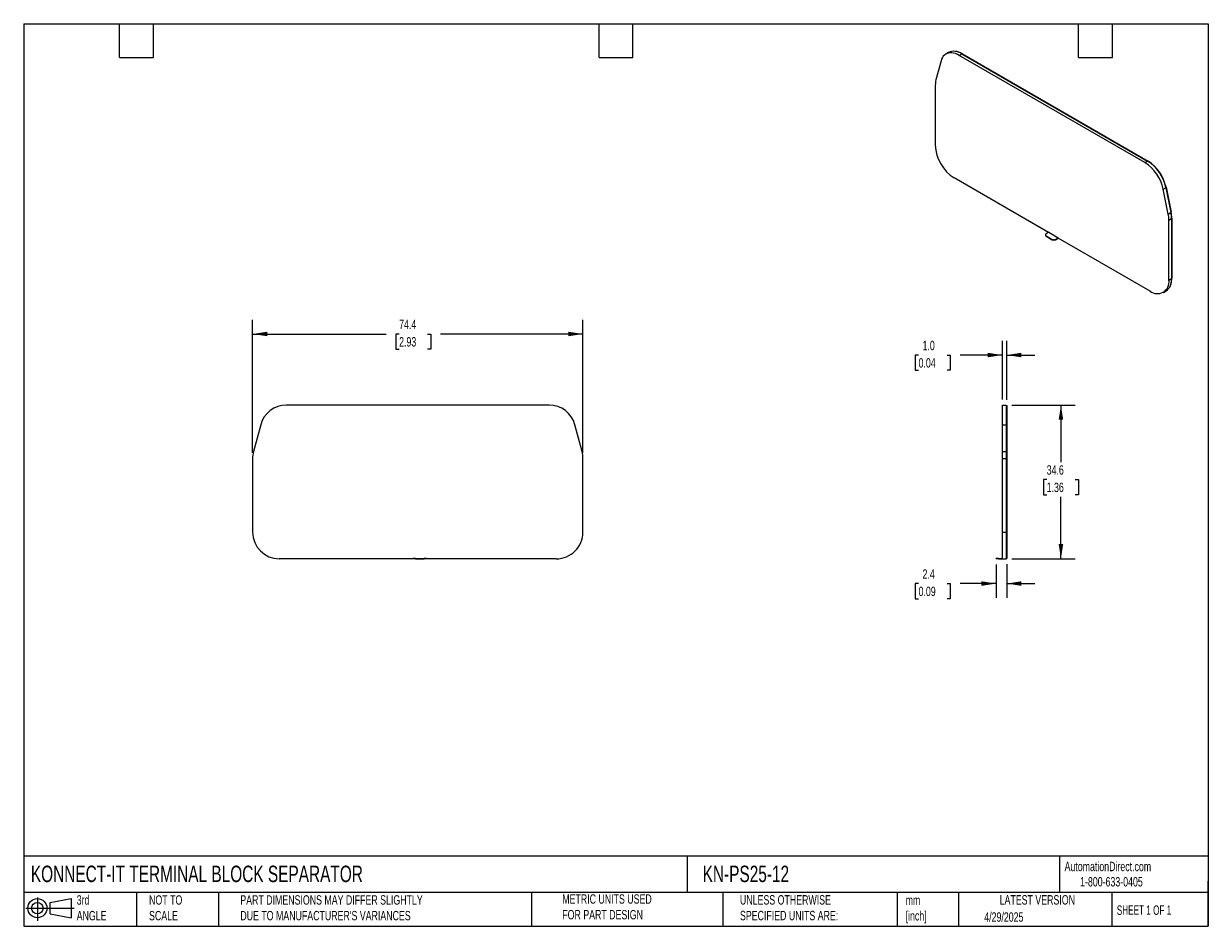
# Model space of a CAD drawing. Header units: millimetres. Extents: x 6 to 273, y 6 to 210.
import ezdxf

# ---------------------------------------------------------------- set-up
doc = ezdxf.new("R2010")
doc.units = ezdxf.units.MM
doc.linetypes.add('SLD-Solid', pattern=[0])
doc.layers.add('DIMENSIONS', color=140, linetype='SLD-Solid', lineweight=25)
doc.layers.add('TEXT', color=140, linetype='SLD-Solid', lineweight=25)
doc.layers.add('SLD-DEFPOINTS', color=7, linetype='Continuous')
doc.styles.add('SLDTEXTSTYLE0', font='TXT', dxfattribs={"width": 0.7})
doc.styles.add('SLDTEXTSTYLE1', font='TXT', dxfattribs={"width": 0.65})
doc.dimstyles.new('SLDDIMSTYLE0', dxfattribs={"dimtxt": 2.158008, "dimasz": 3.302, "dimexe": 0, "dimexo": 0.0625, "dimgap": 0.539502, "dimtad": 0, "dimtih": 1, "dimtoh": 1, "dimrnd": 1e-09, "dimzin": 12, "dimdsep": 46, "dimtxsty": 'SLDTEXTSTYLE0', "dimsah": 1, "dimcen": 0.09, "dimadec": 0, "dimazin": 3, "dimtfac": 1, "dimtofl": 0, "dimtmove": 0, "dimatfit": 3, "dimfxl": 0, "dimfrac": 2, "dimtolj": 1, "dimtzin": 12, "dimarcsym": 0})
doc.dimstyles.new('SLDDIMSTYLE1', dxfattribs={"dimtxt": 2.158008, "dimasz": 3.302, "dimexe": 0, "dimexo": 0.0625, "dimgap": 0.539502, "dimtad": 0, "dimtih": 1, "dimtoh": 1, "dimrnd": 1e-09, "dimzin": 12, "dimdsep": 46, "dimtxsty": 'SLDTEXTSTYLE0', "dimsah": 1, "dimcen": 0.09, "dimadec": 0, "dimazin": 3, "dimtfac": 1, "dimtmove": 0, "dimatfit": 0, "dimfxl": 0, "dimfrac": 2, "dimtolj": 1, "dimtzin": 12, "dimarcsym": 0})
doc.dimstyles.new('SLDDIMSTYLE2', dxfattribs={"dimtxt": 2.158008, "dimasz": 3.302, "dimexe": 0, "dimexo": 0.0625, "dimgap": 0.539502, "dimtad": 0, "dimtih": 1, "dimtoh": 1, "dimrnd": 1e-09, "dimzin": 4, "dimdsep": 46, "dimtxsty": 'SLDTEXTSTYLE0', "dimsah": 1, "dimcen": 0.09, "dimadec": 0, "dimazin": 1, "dimtfac": 1, "dimtmove": 0, "dimatfit": 0, "dimfxl": 0, "dimfrac": 2, "dimtolj": 1, "dimtzin": 12, "dimarcsym": 0})

# ---------------------------------------------------------------- blocks, each defined once
blk = doc.blocks.new('Block11')
at = {"color": 7, "linetype": 'SLD-Solid', "lineweight": 18}
for p, q in [((0, 2.88), (10.87, 2.88)), ((2.59, 5.31), (2.59, 0)), ((5.48, 4.17), (10.18, 5.03)), ((5.48, 1.6), (5.48, 4.17)), ((10.18, 5.03), (10.18, 0.73)), ((5.48, 1.6), (10.18, 0.73))]:
    blk.add_line(p, q, dxfattribs=at)
for radius in [2.15, 1.29]:
    blk.add_circle((2.59, 2.88), radius, dxfattribs=at)
blk = doc.blocks.new('Block12')
at = {"layer": 'SLD-DEFPOINTS'}
blk.add_blockref('Block11', (0, 0), dxfattribs=at)
blk = doc.blocks.new('_D')
at = {"layer": 'DIMENSIONS'}
for p, q in [((57.88, 112.93), (57.88, 142.87)), ((132.26, 112.94), (132.26, 142.87)), ((57.88, 139.69), (87.95, 139.69)), ((90.87, 139.69), (90.15, 139.69)), ((90.15, 139.69), (90.15, 136.26)), ((97.28, 139.69), (98.01, 139.69)), ((98.01, 139.69), (98.01, 136.26)), ((132.26, 139.69), (100.21, 139.69)), ((90.15, 136.26), (90.87, 136.26)), ((98.01, 136.26), (97.28, 136.26))]:
    blk.add_line(p, q, dxfattribs=at)
for points in [[(57.88, 139.69), (61.19, 139.19), (61.19, 140.2)], [(132.26, 139.69), (128.96, 140.2), (128.96, 139.19)]]:
    blk.add_solid(points, dxfattribs=at)
at = {"layer": 'DIMENSIONS', "char_height": 2.117, "attachment_point": 1, "style": 'SLDTEXTSTYLE0'}
for s, insert in [('74.4', (90.87, 142.9)), ('2.93', (90.87, 138.99))]:
    blk.add_mtext(s, dxfattribs=dict(at, insert=insert))
blk = doc.blocks.new('_D_1')
at = {"layer": 'DIMENSIONS'}
for p, q in [((225.28, 87.81), (225.28, 80.33)), ((227.68, 87.91), (227.68, 80.33)), ((207.82, 83.51), (207.09, 83.51)), ((207.09, 83.51), (207.09, 80.08)), ((214.23, 83.51), (214.95, 83.51)), ((214.95, 83.51), (214.95, 80.08)), ((225.28, 83.51), (217.15, 83.51)), ((227.68, 83.51), (234.03, 83.51)), ((207.09, 80.08), (207.82, 80.08)), ((214.95, 80.08), (214.23, 80.08))]:
    blk.add_line(p, q, dxfattribs=at)
for points in [[(225.28, 83.51), (221.98, 84.02), (221.98, 83)], [(227.68, 83.51), (230.98, 83), (230.98, 84.02)]]:
    blk.add_solid(points, dxfattribs=at)
at = {"layer": 'DIMENSIONS', "char_height": 2.117, "attachment_point": 1, "style": 'SLDTEXTSTYLE0'}
for s, insert in [('2.4', (208.71, 86.72)), ('0.09', (207.82, 82.81))]:
    blk.add_mtext(s, dxfattribs=dict(at, insert=insert))
blk = doc.blocks.new('_D_2')
at = {"layer": 'DIMENSIONS'}
for p, q in [((226.68, 124.96), (226.68, 138.12)), ((227.68, 124.86), (227.68, 138.12)), ((207.82, 134.95), (207.09, 134.95)), ((207.09, 134.95), (207.09, 131.52)), ((214.23, 134.95), (214.95, 134.95)), ((214.95, 134.95), (214.95, 131.52)), ((226.68, 134.95), (217.15, 134.95)), ((227.68, 134.95), (234.03, 134.95)), ((207.09, 131.52), (207.82, 131.52)), ((214.95, 131.52), (214.23, 131.52))]:
    blk.add_line(p, q, dxfattribs=at)
for points in [[(226.68, 134.95), (223.38, 135.46), (223.38, 134.44)], [(227.68, 134.95), (230.98, 134.44), (230.98, 135.46)]]:
    blk.add_solid(points, dxfattribs=at)
at = {"layer": 'DIMENSIONS', "char_height": 2.117, "attachment_point": 1, "style": 'SLDTEXTSTYLE0'}
for s, insert in [('1.0', (208.71, 138.16)), ('0.04', (207.82, 134.25))]:
    blk.add_mtext(s, dxfattribs=dict(at, insert=insert))
blk = doc.blocks.new('_D_3')
at = {"layer": 'DIMENSIONS'}
for p, q in [((228.8, 123.69), (243.04, 123.69)), ((239.87, 123.69), (239.87, 110.84)), ((236.66, 106.93), (235.94, 106.93)), ((235.94, 106.93), (235.94, 103.5)), ((243.07, 106.93), (243.8, 106.93)), ((243.8, 106.93), (243.8, 103.5)), ((235.94, 103.5), (236.66, 103.5)), ((239.87, 89.08), (239.87, 103.02)), ((243.8, 103.5), (243.07, 103.5)), ((228.8, 89.08), (243.04, 89.08))]:
    blk.add_line(p, q, dxfattribs=at)
for points in [[(239.87, 123.69), (239.36, 120.39), (240.38, 120.39)], [(239.87, 89.08), (240.38, 92.39), (239.36, 92.39)]]:
    blk.add_solid(points, dxfattribs=at)
at = {"layer": 'DIMENSIONS', "char_height": 2.117, "attachment_point": 1, "style": 'SLDTEXTSTYLE0'}
for s, insert in [('34.6', (236.66, 110.14)), ('1.36', (236.66, 106.23))]:
    blk.add_mtext(s, dxfattribs=dict(at, insert=insert))

msp = doc.modelspace()

# ---------------------------------------------------------------- linework, layer by layer
for p, q in [((214.575, 203.069), (213.974, 202.722)), ((216.974, 202.425), (217.575, 202.772)), ((217.575, 202.772), (259.394, 178.63)), ((217.646, 202.731), (217.681, 202.751)), ((217.681, 202.751), (259.5, 178.61)), ((212.876, 201.159), (211.733, 196.892)), ((258.793, 178.283), (216.974, 202.425)), ((211.588, 195.708), (211.588, 182.173)), ((258.793, 178.283), (259.394, 178.63)), ((259.464, 178.589), (259.5, 178.61)), ((237.085, 162.555), (215.831, 174.825)), ((262.891, 172.286), (263.492, 172.633)), ((264.033, 166.706), (262.891, 172.286)), ((263.481, 172.685), (263.53, 172.713)), ((263.492, 172.633), (264.634, 167.053)), ((263.53, 172.713), (264.672, 167.132)), ((264.033, 166.706), (264.634, 167.053)), ((264.177, 165.354), (264.778, 165.701)), ((264.177, 151.814), (264.177, 165.354)), ((264.623, 167.104), (264.672, 167.132)), ((264.778, 165.782), (264.814, 165.803)), ((264.778, 165.701), (264.778, 152.161)), ((264.814, 165.803), (264.814, 152.263)), ((236.372, 162.024), (236.372, 161.943)), ((237.155, 162.596), (236.519, 162.228)), ((236.519, 161.82), (237.933, 161.004)), ((236.519, 161.82), (236.519, 161.739)), ((236.519, 161.739), (237.933, 160.922)), ((237.155, 162.596), (239.277, 161.371)), ((237.933, 160.922), (237.933, 161.004)), ((238.64, 161.004), (239.277, 161.371)), ((238.64, 160.922), (239.277, 161.29)), ((238.64, 161.004), (238.64, 160.922)), ((239.277, 161.29), (239.277, 161.371)), ((259.935, 149.364), (239.277, 161.29)), ((264.177, 151.814), (264.778, 152.161)), ((264.778, 152.242), (264.814, 152.263)), ((262.935, 149.067), (263.536, 149.414)), ((124.642, 123.693), (65.501, 123.693)), ((226.682, 123.693), (227.532, 123.693)), ((226.682, 119.246), (226.682, 123.693)), ((227.532, 123.693), (227.532, 119.246)), ((227.532, 123.593), (227.682, 123.593)), ((227.682, 123.593), (227.682, 119.22)), ((59.706, 119.246), (58.089, 113.212)), ((132.053, 113.219), (130.438, 119.246)), ((226.682, 119.246), (227.532, 119.246)), ((226.682, 113.219), (226.682, 119.246)), ((227.532, 119.246), (227.532, 113.219)), ((227.532, 119.22), (227.682, 119.22)), ((227.682, 119.22), (227.682, 113.193)), ((226.682, 113.219), (227.532, 113.219)), ((226.682, 111.666), (226.682, 113.219)), ((227.532, 113.219), (227.532, 111.666)), ((227.532, 113.193), (227.682, 113.193)), ((227.682, 113.193), (227.682, 111.666)), ((57.885, 111.659), (57.885, 95.084)), ((132.257, 95.084), (132.257, 111.666)), ((226.682, 111.666), (227.532, 111.666)), ((226.682, 95.084), (226.682, 111.666)), ((227.532, 111.666), (227.532, 95.084)), ((227.532, 111.666), (227.682, 111.666)), ((227.682, 111.666), (227.682, 95.084)), ((226.682, 89.084), (226.682, 95.084)), ((226.682, 95.084), (227.532, 95.084)), ((227.532, 95.084), (227.532, 89.084)), ((227.532, 95.084), (227.682, 95.084)), ((227.682, 95.084), (227.682, 89.184)), ((94.042, 89.084), (63.885, 89.084)), ((94.042, 89.084), (94.042, 89.184)), ((94.542, 89.184), (94.042, 89.184)), ((94.542, 89.084), (94.042, 89.084)), ((94.542, 89.184), (94.542, 89.084)), ((94.542, 89.184), (96.542, 89.184)), ((94.542, 89.084), (96.542, 89.084)), ((96.542, 89.084), (96.542, 89.184)), ((97.042, 89.184), (96.542, 89.184)), ((97.042, 89.084), (96.542, 89.084)), ((97.042, 89.184), (97.042, 89.084)), ((126.257, 89.084), (97.042, 89.084)), ((225.282, 89.084), (225.282, 89.184)), ((225.782, 89.184), (225.282, 89.184)), ((225.782, 89.084), (225.282, 89.084)), ((225.782, 89.184), (225.782, 89.084)), ((225.782, 89.184), (226.682, 89.184)), ((225.782, 89.084), (226.682, 89.084)), ((226.682, 89.084), (227.532, 89.084)), ((227.532, 89.184), (227.682, 89.184))]:
    msp.add_line(p, q)
at = {"flags": 128}
msp.add_lwpolyline([(216.974, 202.425), (216.547, 202.646), (216.125, 202.816), (215.712, 202.932), (215.311, 202.993), (214.927, 202.998), (214.564, 202.949), (214.225, 202.844), (213.914, 202.686), (213.634, 202.475), (213.388, 202.214), (213.178, 201.906), (213.007, 201.553), (212.876, 201.159)], dxfattribs=at)
for centre, radius, start, end in [((215.819, 200.333), 3.005, 54.24129, 114.44827), ((215.507, 199.13), 4.224, 59.02707, 77.69184), ((216.178, 195.748), 4.591, 165.5735, 180.51047), ((220.799, 182.592), 9.221, 182.60549, 237.39452), ((253.709, 170.411), 9.371, 11.5452, 57.14868), ((254.286, 170.741), 9.399, 11.61589, 57.07799), ((254.477, 170.852), 9.242, 11.61589, 57.07799), ((257.406, 165.313), 6.772, 0.34601, 11.8652), ((258.007, 165.66), 6.772, 0.34601, 11.8652), ((258.155, 165.763), 6.659, 0.34601, 11.8652), ((236.623, 161.968), 0.251, 185.6948, 245.62534), ((236.596, 162.024), 0.218, 110.78342, 249.21658), ((238.287, 161.686), 0.769, 242.60967, 297.39033), ((238.287, 161.605), 0.769, 242.60967, 297.39033), ((261.855, 151.829), 2.942, 304.8332, 6.479), ((260.578, 152.193), 4.237, 342.33004, 0.94986), ((261.591, 151.394), 2.62, 230.79672, 9.21406), ((65.501, 117.693), 6, 90.00002, 164.99994), ((124.642, 117.693), 6, 15, 90.00002), ((63.885, 111.659), 6, 164.99994, 180.00001), ((126.257, 111.666), 6, 0.00002, 15), ((63.885, 95.084), 6, 180.00001, 270), ((126.257, 95.084), 6, 270, 0.00002)]:
    msp.add_arc(centre, radius, start, end)
at = {"layer": 'TEXT'}
for p, q in [((6.35, 209.55), (273.05, 209.55)), ((6.35, 209.55), (6.35, 6.35)), ((27.94, 201.93), (27.94, 209.55)), ((35.56, 201.93), (35.56, 209.55)), ((135.89, 201.93), (135.89, 209.55)), ((143.51, 201.93), (143.51, 209.55)), ((243.84, 201.93), (243.84, 209.55)), ((251.46, 201.93), (251.46, 209.55)), ((273.05, 209.55), (273.05, 6.35)), ((27.94, 201.93), (35.56, 201.93)), ((135.89, 201.93), (143.51, 201.93)), ((243.84, 201.93), (251.46, 201.93)), ((273.05, 22.126), (6.35, 22.126)), ((155.759, 22.126), (155.759, 13.97)), ((239.575, 22.126), (239.575, 13.97)), ((273.05, 6.35), (273.05, 16.51)), ((273.05, 13.97), (6.35, 13.97)), ((31.75, 13.97), (31.75, 6.35)), ((50.212, 13.97), (50.212, 6.35)), ((120.646, 13.97), (120.646, 6.35)), ((163.78, 13.97), (163.78, 6.35)), ((203.024, 13.97), (203.024, 6.35)), ((216.812, 13.97), (216.812, 6.35)), ((251.349, 13.97), (251.349, 6.35)), ((6.35, 6.35), (273.05, 6.35))]:
    msp.add_line(p, q, dxfattribs=at)

# ---------------------------------------------------------------- block references
at = {"layer": 'SLD-DEFPOINTS'}
msp.add_blockref('Block12', (6.838, 7.554), dxfattribs=at)

# ---------------------------------------------------------------- texts
at = {"layer": 'TEXT'}
for s, insert, char_height, attachment_point, style in [('KONNECT-IT TERMINAL BLOCK SEPARATOR', (7.966, 20.006), 3.70417, 1, 'SLDTEXTSTYLE0'), ('KN-PS25-12', (159.208, 20.006), 3.7042, 1, 'SLDTEXTSTYLE0'), ('AutomationDirect.com', (240.695, 20.877), 2.11667, 1, 'SLDTEXTSTYLE0'), ('1-800-633-0405', (244.192, 17.437), 2.11667, 1, 'SLDTEXTSTYLE0'), ('3rd^JANGLE', (18.282, 13.338), 2.1167, 1, 'SLDTEXTSTYLE0'), ('NOT TO^JSCALE', (34.575, 13.338), 2.11667, 1, 'SLDTEXTSTYLE0'), ("PART DIMENSIONS MAY DIFFER SLIGHTLY ^JDUE TO MANUFACTURER'S VARIANCES", (55.119, 13.341), 2.11667, 1, 'SLDTEXTSTYLE0'), ('METRIC UNITS USED ^JFOR PART DESIGN', (127.604, 13.556), 2.11667, 1, 'SLDTEXTSTYLE0'), ('UNLESS OTHERWISE ^JSPECIFIED UNITS ARE:', (167.608, 13.361), 2.11667, 1, 'SLDTEXTSTYLE0'), ('LATEST VERSION', (234.552, 13.364), 2.11667, 2, 'SLDTEXTSTYLE0'), ('mm^J[inch]', (204.907, 13.297), 2.1167, 1, 'SLDTEXTSTYLE0'), ('SHEET 1 OF 1', (252.441, 11.051), 2.11667, 1, 'SLDTEXTSTYLE1'), ('4/29/2025', (222.613, 9.497), 2.1167, 1, 'SLDTEXTSTYLE0')]:
    msp.add_mtext(s, dxfattribs=dict(at, insert=insert, char_height=char_height, attachment_point=attachment_point, style=style))

# ---------------------------------------------------------------- dimensions: what is measured, and where the dimension line sits
at = {"layer": 'DIMENSIONS'}
for base, p1, p2, angle, picture, middle in [((57.885, 139.693), (132.257, 111.666), (57.885, 111.659), 0.00002, '_D', (94.078, 139.693)), ((239.868, 89.084), (227.532, 123.693), (227.532, 89.084), 90, '_D_3', (239.868, 106.931))]:
    dim = msp.add_linear_dim(base=base, p1=p1, p2=p2, angle=angle, dimstyle='SLDDIMSTYLE0', dxfattribs=at)
    dim.commit()
    dim.dimension.update_dxf_attribs({"geometry": picture, "text_midpoint": middle, "dimtype": 160})
for base, p1, p2, dimstyle, picture, middle in [((227.682, 134.948), (226.682, 123.693), (227.682, 123.593), 'SLDDIMSTYLE2', '_D_2', (211.023, 134.948)), ((227.682, 83.507), (225.282, 89.084), (227.682, 89.184), 'SLDDIMSTYLE1', '_D_1', (211.023, 83.507))]:
    dim = msp.add_linear_dim(base=base, p1=p1, p2=p2, dimstyle=dimstyle, dxfattribs=at)
    dim.commit()
    dim.dimension.update_dxf_attribs({"geometry": picture, "text_midpoint": middle, "dimtype": 160})

doc.saveas('drawing.dxf')
